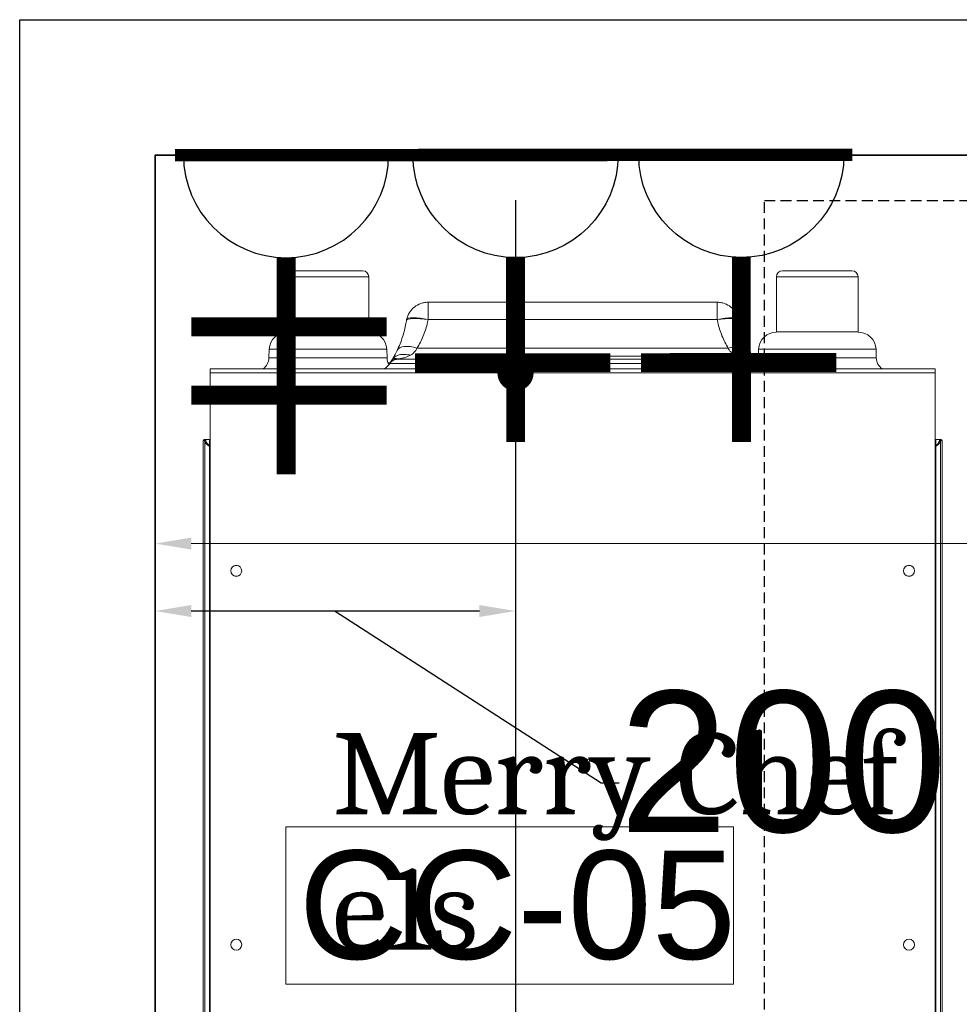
# Model space of a CAD drawing. Header units: millimetres. Extents: x 3351592 to 3400404, y -498420 to -470360.
# Tile 16 of 43: x 3353827 to 3354347, y -480595 to -480050. Entities that reach past the tile are written whole.
import ezdxf

# ---------------------------------------------------------------- set-up
doc = ezdxf.new("R2010")
doc.units = ezdxf.units.MM
doc.header["$LTSCALE"] = 3
doc.header["$MEASUREMENT"] = 0
doc.header["$PDMODE"] = 3
doc.header["$PDSIZE"] = -1
doc.linetypes.add('HIDDEN', pattern=[0.375, 0.25, -0.125])
doc.layers.get('0').update_dxf_attribs({"linetype": 'CONTINUOUS'})
doc.layers.get('Defpoints').update_dxf_attribs({"linetype": 'CONTINUOUS'})
doc.layers.add('Civil-Wall-Text', color=7, linetype='CONTINUOUS', lineweight=0)
doc.layers.add('Equip No.', color=1, linetype='CONTINUOUS', lineweight=15)
for name, color, linetype in [('ELECTRICAL', 7, 'CONTINUOUS'), ('Equip Name', 7, 'CONTINUOUS'), ('Equipment', 5, 'CONTINUOUS'), ('Partition', 1, 'CONTINUOUS')]:
    doc.layers.add(name, color=color, linetype=linetype)
doc.styles.add('Arial', font='arial.ttf')
doc.styles.add('ROMANT', font='arial.ttf')
doc.styles.get("Standard").update_dxf_attribs({"font": 'arial.ttf'})
doc.dimstyles.new('Copy of TFS-Dim', dxfattribs={"dimtxt": 100, "dimasz": 20, "dimexe": 25, "dimexo": 25, "dimgap": 5, "dimtad": 0, "dimdec": 0, "dimzin": 0, "dimdsep": 32, "dimtxsty": 'Standard', "dimcen": 0.09, "dimclrd": 251, "dimclre": 251, "dimclrt": 251, "dimadec": 0, "dimazin": 0, "dimtfac": 1, "dimtdec": 0, "dimtofl": 0, "dimtmove": 0, "dimatfit": 3, "dimldrblk": 'DOT', "dimfxl": 0, "dimtolj": 1, "dimtzin": 0, "dimlwd": -1, "dimlwe": -1, "dimarcsym": 0})
doc.dimstyles.new('TFS-Dim', dxfattribs={"dimtxt": 78, "dimasz": 20, "dimexe": 25, "dimexo": 25, "dimgap": 5, "dimtad": 0, "dimdec": 0, "dimzin": 0, "dimdsep": 46, "dimtxsty": 'Standard', "dimcen": 0.09, "dimclrd": 251, "dimclre": 251, "dimclrt": 251, "dimadec": 0, "dimazin": 0, "dimtfac": 1, "dimtdec": 0, "dimtofl": 0, "dimtmove": 0, "dimatfit": 3, "dimldrblk": 'DOT', "dimfxl": 0, "dimtolj": 1, "dimtzin": 0, "dimlwd": -1, "dimlwe": -1, "dimarcsym": 0})

# ---------------------------------------------------------------- blocks, each defined once
blk = doc.blocks.new('A$C0ff79fae')
at = {"layer": 'Equipment', "linetype": 'HIDDEN', "ltscale": 8}
blk.add_lwpolyline([(0, 0), (1365, 0), (1365, 700), (0, 700)], close=True, dxfattribs=at)
blk = doc.blocks.new('*D212')
at = {"layer": 'Civil-Wall-Text', "color": 251, "ltscale": 3}
for p, q in [((3353901.76, -480150), (3353901.76, -480365)), ((3356961.69, -480150), (3356961.69, -480365)), ((3353921.76, -480340), (3355127.15, -480340)), ((3356941.69, -480340), (3355736.3, -480340))]:
    blk.add_line(p, q, dxfattribs=at)
for points in [[(3353921.76, -480336.67), (3353921.76, -480343.33), (3353901.76, -480340)], [(3356941.69, -480336.67), (3356941.69, -480343.33), (3356961.69, -480340)]]:
    blk.add_solid(points, dxfattribs=at)
at = {"layer": 'Defpoints', "color": 0, "ltscale": 3}
for p in [(3353901.76, -480125), (3356961.69, -480125), (3353901.76, -480340)]:
    blk.add_point(p, dxfattribs=at)
at = {"layer": 'Civil-Wall-Text', "color": 251, "ltscale": 3, "insert": (3355431.72, -480340), "char_height": 78, "attachment_point": 5}
blk.add_mtext('\\A1;3060 [10\'-2"]', dxfattribs=at)
blk = doc.blocks.new('_Dot')
at = {"color": 0, "linetype": 'ByBlock', "lineweight": -2}
blk.add_line((-0.5, 0), (-1, 0), dxfattribs=at)
at = {"color": 0, "linetype": 'ByBlock', "lineweight": 0, "const_width": 0.5}
blk.add_lwpolyline([(-0.25, 0, 1), (0.25, 0, 1)], format="xyb", close=True, dxfattribs=at)
blk = doc.blocks.new('A$Cd20a6362')
at = {"layer": 'Equipment', "lineweight": 0, "ltscale": 25}
for p, q in [((-386.96, 422.52), (-386.96, -106.47)), ((14.45, -106.47), (14.45, 422.52)), ((-390.84, 381.26), (-390.84, -69.03)), ((-389.94, -68.65), (-389.94, 381.29)), ((-387.39, -66), (-387.39, 381.36)), ((14.87, 381.36), (14.87, -66)), ((17.43, -68.65), (17.43, 381.29)), ((18.32, -69.03), (18.32, 381.26)), ((-389.94, -68.68), (-389.94, -68.65)), ((-387.32, -69.7), (-389.64, -69.62)), ((-386.96, -66), (-387.39, -66)), ((-387.32, -69.7), (-387.32, -66.25)), ((14.87, -66), (14.45, -66)), ((14.8, -66.25), (14.8, -69.7)), ((14.8, -69.7), (17.13, -69.62)), ((17.43, -68.65), (17.43, -68.68)), ((-386.96, -108.83), (-386.96, -106.47)), ((-386.96, -106.47), (14.45, -106.47)), ((-386.74, -108.84), (14.22, -108.84)), ((14.45, -106.47), (14.45, -108.83)), ((-288.41, -112), (-287.4, -112)), ((-287.55, -111.78), (-287.45, -111.92)), ((-287.45, -111.92), (-286.38, -113.6)), ((-186.26, -111.72), (-244.32, -111.72)), ((-244.32, -114.03), (-186.26, -114.03)), ((-186.26, -111.72), (-128.2, -111.72)), ((-128.2, -114.03), (-186.26, -114.03)), ((-186.26, -115.72), (-186.26, -114.03)), ((-86.14, -113.6), (-84.61, -111.34)), ((-85.06, -111.92), (-86.14, -113.6)), ((-85.18, -111.72), (-84.93, -111.72)), ((-85.18, -112), (-85.16, -112)), ((-85.05, -112), (-84.11, -112)), ((-84.93, -111.72), (-83.19, -109.7)), ((-354.39, -114.78), (-354.23, -119.57)), ((-354.39, -114.78), (-289.04, -114.78)), ((-289.21, -119.57), (-354.23, -119.57)), ((-289.21, -119.57), (-289.04, -114.78)), ((-250.71, -115.72), (-186.26, -115.72)), ((-121.8, -115.72), (-186.26, -115.72)), ((-83.47, -114.78), (-83.31, -119.57)), ((-18.12, -114.78), (-83.47, -114.78)), ((-83.31, -119.57), (-18.29, -119.57)), ((-18.29, -119.57), (-18.12, -114.78)), ((-100.07, -120.12), (-272.44, -120.12)), ((-344.3, -129.16), (-299.14, -129.16)), ((-344.29, -129.16), (-344.29, -159.64)), ((-299.14, -159.64), (-299.14, -129.16)), ((-28.22, -129.16), (-73.38, -129.16)), ((-73.37, -129.16), (-73.37, -159.64)), ((-28.22, -159.64), (-28.22, -129.16)), ((-278.16, -136.01), (-278.28, -135.37)), ((-266.24, -136.01), (-106.27, -136.01)), ((-266.24, -136.01), (-266.24, -136.01)), ((-106.27, -136.01), (-106.27, -136.01)), ((-94.35, -136.01), (-94.24, -135.37)), ((-106.27, -145.64), (-266.24, -145.64)), ((-344.29, -159.64), (-299.14, -159.64)), ((-302.53, -163.02), (-340.91, -163.02)), ((-73.37, -159.64), (-28.22, -159.64)), ((-31.61, -163.02), (-69.99, -163.02))]:
    blk.add_line(p, q, dxfattribs=at)
for points in [[(-390.84, -69.03), (-390.77, -69.04), (-390.18, -69.06)], [(-389.64, -69.62), (-390.22, -69.6), (-390.29, -69.6)], [(-386.96, -66.11), (-386.97, -66.14), (-386.99, -66.16), (-387.02, -66.19), (-387.07, -66.21), (-387.12, -66.22), (-387.18, -66.24), (-387.25, -66.24), (-387.32, -66.25)], [(14.45, -66.11), (14.46, -66.14), (14.48, -66.16), (14.51, -66.19), (14.55, -66.21), (14.61, -66.22), (14.67, -66.24), (14.73, -66.24), (14.8, -66.25)], [(17.78, -69.6), (17.71, -69.6), (17.13, -69.62)], [(17.67, -69.06), (18.25, -69.04), (18.32, -69.03)], [(-84.93, -111.72), (-84.93, -111.72)], [(-272.44, -120.12), (-274.32, -120.69), (-276.15, -121.06), (-277.87, -121.22), (-279.44, -121.17), (-280.82, -120.92), (-281.96, -120.46), (-282.84, -119.81), (-283.42, -118.99)], [(-100.07, -120.12), (-98.19, -120.69), (-96.37, -121.06), (-94.64, -121.22), (-93.07, -121.17), (-91.69, -120.92), (-90.55, -120.46), (-89.68, -119.81), (-89.09, -118.99)], [(-266.24, -136.01), (-268.54, -136.31), (-270.76, -136.51), (-272.81, -136.6), (-274.62, -136.57), (-276.12, -136.42), (-277.25, -136.17), (-277.98, -135.81), (-278.28, -135.37)], [(-266.24, -136.01), (-268.51, -136.42), (-270.69, -136.73), (-272.71, -136.92), (-274.49, -136.99), (-275.98, -136.92), (-277.11, -136.73), (-277.85, -136.42), (-278.16, -136.01)], [(-106.27, -136.01), (-103.97, -136.31), (-101.76, -136.51), (-99.71, -136.6), (-97.9, -136.57), (-96.4, -136.42), (-95.26, -136.17), (-94.53, -135.81), (-94.24, -135.37)], [(-106.27, -136.01), (-104.01, -136.42), (-101.83, -136.73), (-99.81, -136.92), (-98.02, -136.99), (-96.54, -136.92), (-95.41, -136.73), (-94.67, -136.42), (-94.35, -136.01)]]:
    blk.add_lwpolyline(points, dxfattribs=at)
for centre, radius in [((-372.52, 210), 3.05), ((-372.52, 210), 3.04), ((0, 210), 3.05), ((0, 210), 3.04), ((-372.52, 3.05), 3.05), ((-372.52, 3.05), 3.04), ((0, 3.05), 3.05), ((0, 3.05), 3.04)]:
    blk.add_circle(centre, radius, dxfattribs=at)
for centre, radius, start, end in [((-390.28, -69.03), 0.564, 181.0544, 268), ((-387.3, -69.36), 0.339, 268, 0), ((14.79, -69.36), 0.339, 180, 272), ((17.76, -69.03), 0.564, 272, 358.5155), ((-386.74, -106.47), 2.37, 264.535, 270), ((-361.95, -115.05), 7.56, 2, 55.1745), ((-10.56, -115.05), 7.56, 124.8255, 178), ((14.22, -106.47), 2.37, 270, 275.465), ((-281.48, -115.05), 7.56, 148.5186, 178), ((-91.03, -115.05), 7.56, 2, 31.3662), ((-344.3, -119.22), 9.93, 182, 270), ((-299.14, -119.22), 9.93, 270, 358), ((-73.38, -119.22), 9.93, 182, 270), ((-28.22, -119.22), 9.93, 270, 358), ((-340.91, -159.64), 3.39, 180, 270), ((-302.53, -159.64), 3.39, 270, 0), ((-69.99, -159.64), 3.39, 180, 270), ((-31.61, -159.64), 3.39, 270, 0)]:
    blk.add_arc(centre, radius, start, end, dxfattribs=at)
for points, knots in [([(-390.18, -69.06), (-390.12, -69.01), (-390.04, -68.95), (-389.95, -68.71), (-389.94, -68.68), (-389.94, -68.68)], [0, 0, 0, 0, 0.863869, 0.997022, 1, 1, 1, 1]), ([(-390.18, -69.06), (-390.18, -69.13), (-390.16, -69.27), (-390.03, -69.46), (-389.86, -69.59), (-389.71, -69.61), (-389.64, -69.62)], [0, 0, 0, 0, 0.249947, 0.49995, 0.749985, 1, 1, 1, 1]), ([(-389.94, -68.65), (-389.93, -68.55), (-389.87, -68.25), (-389.38, -67.57), (-388.57, -66.76), (-387.89, -66.23), (-387.46, -66.03), (-387.39, -66)], [0, 0, 0, 0, 0.155424, 0.468613, 0.723218, 0.950212, 1, 1, 1, 1]), ([(-389.94, -68.68), (-389.93, -68.73), (-389.91, -68.85), (-389.81, -69), (-389.66, -69.12), (-389.52, -69.17), (-389.43, -69.18), (-389.4, -69.18), (-389.4, -69.18)], [0, 0, 0, 0, 0.226593, 0.453154, 0.68002, 0.907218, 0.982482, 1, 1, 1, 1]), ([(-389.4, -69.18), (-389.41, -69.22), (-389.49, -69.5), (-389.57, -69.57), (-389.64, -69.62)], [0, 0, 0, 0, 0.151272, 1, 1, 1, 1]), ([(-387.32, -66.25), (-387.36, -66.28), (-387.71, -66.5), (-388.26, -67.08), (-388.93, -67.97), (-389.35, -68.72), (-389.39, -69.07), (-389.4, -69.18)], [0, 0, 0, 0, 0.035409, 0.258462, 0.516464, 0.835082, 1, 1, 1, 1]), ([(-387.32, -66.25), (-387.34, -66.18), (-387.36, -66.09), (-387.38, -66.01), (-387.39, -66)], [0, 0, 0, 0, 0.855218, 1, 1, 1, 1]), ([(14.87, -66), (14.85, -66.07), (14.83, -66.15), (14.8, -66.23), (14.8, -66.25)], [0, 0, 0, 0, 0.795819, 1, 1, 1, 1]), ([(16.88, -69.18), (16.86, -69.04), (16.81, -68.68), (16.4, -67.96), (15.79, -67.15), (15.3, -66.58), (14.88, -66.3), (14.8, -66.25)], [0, 0, 0, 0, 0.192627, 0.510433, 0.685429, 0.93969, 1, 1, 1, 1]), ([(14.87, -66), (14.99, -66.05), (15.49, -66.29), (16.11, -66.82), (16.85, -67.57), (17.34, -68.2), (17.4, -68.53), (17.43, -68.65)], [0, 0, 0, 0, 0.075826, 0.332464, 0.504971, 0.817191, 1, 1, 1, 1]), ([(17.43, -68.68), (17.42, -68.73), (17.4, -68.85), (17.29, -69), (17.14, -69.12), (17, -69.17), (16.91, -69.18), (16.89, -69.18), (16.88, -69.18)], [0, 0, 0, 0, 0.226593, 0.453154, 0.68002, 0.907218, 0.982482, 1, 1, 1, 1]), ([(17.13, -69.62), (17.06, -69.57), (16.98, -69.5), (16.9, -69.22), (16.88, -69.18)], [0, 0, 0, 0, 0.8487, 1, 1, 1, 1]), ([(17.67, -69.06), (17.66, -69.13), (17.64, -69.27), (17.52, -69.46), (17.34, -69.59), (17.2, -69.61), (17.13, -69.62)], [0, 0, 0, 0, 0.249945, 0.49995, 0.749993, 1, 1, 1, 1]), ([(17.43, -68.68), (17.43, -68.68), (17.44, -68.71), (17.52, -68.95), (17.6, -69.01), (17.67, -69.06)], [0, 0, 0, 0, 0.002978, 0.136126, 1, 1, 1, 1]), ([(-290.51, -108.84), (-290.45, -108.86), (-289.73, -109.16), (-288.69, -110.15), (-287.76, -111.23), (-287.29, -111.77)], [0, 0, 0, 0, 0.043734, 0.522959, 1, 1, 1, 1]), ([(-244.32, -111.72), (-244.32, -110.98), (-244.32, -109.79), (-244.32, -109.1), (-244.32, -108.84)], [0, 0, 0, 0, 0.618532, 1, 1, 1, 1]), ([(-186.26, -111.72), (-186.26, -110.98), (-186.26, -109.79), (-186.26, -109.1), (-186.26, -108.84)], [0, 0, 0, 0, 0.618532, 1, 1, 1, 1]), ([(-128.2, -111.72), (-128.2, -110.98), (-128.2, -109.79), (-128.2, -109.1), (-128.2, -108.84)], [0, 0, 0, 0, 0.618532, 1, 1, 1, 1]), ([(-85.22, -111.77), (-84.76, -111.23), (-83.83, -110.15), (-82.76, -109.15), (-82.03, -108.85), (-81.95, -108.81)], [0, 0, 0, 0, 0.470126, 0.942338, 1, 1, 1, 1]), ([(-287.33, -111.72), (-287.33, -111.72), (-287.69, -111.72), (-287.64, -111.72), (-287.59, -111.72)], [0, 0, 0, 0, 0.002347, 1, 1, 1, 1]), ([(-287.59, -111.72), (-287.32, -112.06), (-286.77, -112.73), (-285.67, -113.46), (-284.45, -113.94), (-283.58, -114), (-283.15, -114.03)], [0, 0, 0, 0, 0.25, 0.500002, 0.750001, 1, 1, 1, 1]), ([(-287.45, -111.92), (-287.18, -112.26), (-286.64, -112.95), (-285.53, -113.68), (-284.3, -114.16), (-283.41, -114.21), (-282.97, -114.24)], [0, 0, 0, 0, 0.250001, 0.500001, 0.750002, 1, 1, 1, 1]), ([(-244.32, -111.72), (-245.22, -111.72), (-248.06, -111.72), (-253.36, -111.72), (-260.25, -111.72), (-266.5, -111.72), (-271.49, -111.72), (-275.45, -111.72), (-279.18, -111.72), (-282.22, -111.72), (-284.44, -111.72), (-285.92, -111.72), (-286.88, -111.72), (-287.18, -111.72), (-287.33, -111.72)], [0, 0, 0, 0, 0.043531, 0.136787, 0.255591, 0.376765, 0.446768, 0.518128, 0.601713, 0.688787, 0.768243, 0.849387, 0.924854, 1, 1, 1, 1]), ([(-286.38, -113.6), (-285.9, -114.39), (-284.93, -116), (-283.93, -117.98), (-283.42, -118.99)], [0, 0, 0, 0, 0.494237, 1, 1, 1, 1]), ([(-286.38, -113.6), (-286.37, -113.6), (-286.29, -113.74), (-286.08, -113.99), (-285.58, -114.37), (-284.53, -114.74), (-283.59, -114.44), (-282.97, -114.24)], [0, 0, 0, 0, 0.001807, 0.129977, 0.257609, 0.509837, 1, 1, 1, 1]), ([(-286.38, -113.6), (-285.86, -114.24), (-284.83, -115.53), (-282.3, -116.59), (-279.3, -116.94), (-277.1, -116.49), (-276, -116.26)], [0, 0, 0, 0, 0.249977, 0.499985, 0.749992, 1, 1, 1, 1]), ([(-283.15, -114.03), (-283.14, -114.03), (-283.14, -114.03), (-282.51, -114.03), (-281.66, -114.03), (-280.33, -114.03), (-278.46, -114.03), (-275.88, -114.03), (-272.78, -114.03), (-269.37, -114.03), (-265.01, -114.03), (-259.37, -114.03), (-252.11, -114.03), (-247.07, -114.03), (-244.32, -114.03)], [0, 0, 0, 0, 0.136873, 0.20619, 0.275462, 0.3423, 0.410359, 0.477359, 0.547039, 0.604506, 0.663224, 0.76681, 0.873023, 1, 1, 1, 1]), ([(-276, -116.26), (-277.09, -115.74), (-278.24, -115.2), (-279.6, -114.86), (-280.23, -114.71), (-281.43, -114.46), (-282.39, -114.32), (-282.97, -114.24)], [0, 0, 0, 0, 0.47397, 0.505448, 0.558405, 0.730763, 1, 1, 1, 1]), ([(-257.51, -113.98), (-257.36, -114.06), (-257.05, -114.22), (-256.39, -114.58), (-255.93, -114.87), (-255.62, -115.07)], [0, 0, 0, 0, 0.237362, 0.481664, 1, 1, 1, 1]), ([(-244.32, -111.72), (-244.32, -112.06), (-244.32, -112.73), (-244.32, -113.46), (-244.32, -113.94), (-244.32, -114), (-244.32, -114.03)], [0, 0, 0, 0, 0.249993, 0.499996, 0.749995, 1, 1, 1, 1]), ([(-186.26, -111.72), (-186.26, -112.06), (-186.26, -112.73), (-186.26, -113.46), (-186.26, -113.94), (-186.26, -114), (-186.26, -114.03)], [0, 0, 0, 0, 0.249993, 0.499996, 0.749995, 1, 1, 1, 1]), ([(-128.2, -111.72), (-125.36, -111.72), (-120.05, -111.72), (-112.27, -111.72), (-106.01, -111.72), (-101.03, -111.72), (-97.06, -111.72), (-93.34, -111.72), (-90.3, -111.72), (-88.07, -111.72), (-86.59, -111.72), (-85.63, -111.72), (-85.33, -111.72), (-85.18, -111.72)], [0, 0, 0, 0, 0.136721, 0.255484, 0.376617, 0.446596, 0.517931, 0.601488, 0.688532, 0.76796, 0.849077, 0.924518, 1, 1, 1, 1]), ([(-128.2, -111.72), (-128.2, -112.06), (-128.2, -112.73), (-128.2, -113.46), (-128.2, -113.94), (-128.2, -114), (-128.2, -114.03)], [0, 0, 0, 0, 0.249993, 0.499996, 0.749995, 1, 1, 1, 1]), ([(-89.37, -114.03), (-89.37, -114.03), (-89.38, -114.03), (-90, -114.03), (-90.86, -114.03), (-92.18, -114.03), (-94.06, -114.03), (-96.63, -114.03), (-99.74, -114.03), (-103.15, -114.03), (-107.5, -114.03), (-113.15, -114.03), (-120.4, -114.03), (-125.45, -114.03), (-128.2, -114.03)], [0, 0, 0, 0, 0.136873, 0.20619, 0.275462, 0.3423, 0.410359, 0.477359, 0.547039, 0.604506, 0.663224, 0.76681, 0.873023, 1, 1, 1, 1]), ([(-116.89, -115.07), (-116.58, -114.87), (-116.13, -114.58), (-115.46, -114.22), (-115.16, -114.06), (-115, -113.98)], [0, 0, 0, 0, 0.518356, 0.762655, 1, 1, 1, 1]), ([(-86.14, -113.6), (-86.66, -114.24), (-87.68, -115.53), (-90.21, -116.59), (-93.21, -116.94), (-95.41, -116.49), (-96.51, -116.26)], [0, 0, 0, 0, 0.249977, 0.499985, 0.749992, 1, 1, 1, 1]), ([(-96.51, -116.26), (-95.98, -115.97), (-94.84, -115.36), (-92.91, -114.83), (-91.04, -114.45), (-90, -114.3), (-89.54, -114.24)], [0, 0, 0, 0, 0.240056, 0.514006, 0.785547, 1, 1, 1, 1]), ([(-85.06, -111.92), (-85.34, -112.26), (-85.88, -112.95), (-86.98, -113.68), (-88.22, -114.16), (-89.1, -114.21), (-89.54, -114.24)], [0, 0, 0, 0, 0.250001, 0.500001, 0.750002, 1, 1, 1, 1]), ([(-86.14, -113.6), (-86.14, -113.6), (-86.23, -113.74), (-86.43, -113.99), (-86.94, -114.37), (-87.99, -114.74), (-88.92, -114.44), (-89.54, -114.24)], [0, 0, 0, 0, 0.001807, 0.130239, 0.258132, 0.510866, 1, 1, 1, 1]), ([(-84.93, -111.72), (-85.2, -112.06), (-85.75, -112.73), (-86.84, -113.46), (-88.06, -113.94), (-88.93, -114), (-89.37, -114.03)], [0, 0, 0, 0, 0.25, 0.500002, 0.750001, 1, 1, 1, 1]), ([(-86.14, -113.6), (-86.62, -114.39), (-87.59, -116), (-88.59, -117.98), (-89.09, -118.99)], [0, 0, 0, 0, 0.494237, 1, 1, 1, 1]), ([(-283.42, -118.99), (-282.88, -120.17), (-281.79, -122.54), (-280.44, -126.28), (-279.34, -130.06), (-278.67, -133.06), (-278.36, -134.87), (-278.28, -135.37)], [0, 0, 0, 0, 0.24331, 0.488777, 0.701854, 0.917006, 1, 1, 1, 1]), ([(-272.44, -120.12), (-272.44, -120.12), (-272.68, -119.5), (-273.34, -118.62), (-274.58, -117.25), (-275.53, -116.58), (-276, -116.26)], [0, 0, 0, 0, 0.000012, 0.330335, 0.671678, 1, 1, 1, 1]), ([(-255.56, -115.07), (-255.54, -115.09), (-255.45, -115.22), (-254.75, -115.38), (-253.79, -115.54), (-252.88, -115.64), (-251.84, -115.71), (-251.1, -115.71), (-250.71, -115.72)], [0, 0, 0, 0, 0.05957, 0.351189, 0.503244, 0.660583, 0.825361, 1, 1, 1, 1]), ([(-116.95, -115.07), (-116.97, -115.09), (-117.07, -115.22), (-117.77, -115.38), (-118.73, -115.54), (-119.63, -115.64), (-120.67, -115.71), (-121.42, -115.71), (-121.8, -115.72)], [0, 0, 0, 0, 0.05957, 0.351189, 0.503244, 0.660583, 0.825361, 1, 1, 1, 1]), ([(-100.07, -120.12), (-100.07, -120.12), (-99.84, -119.5), (-99.17, -118.62), (-97.94, -117.25), (-96.98, -116.58), (-96.51, -116.26)], [0, 0, 0, 0, 0.000012, 0.330335, 0.671678, 1, 1, 1, 1]), ([(-89.09, -118.99), (-89.64, -120.17), (-90.73, -122.54), (-92.08, -126.28), (-93.17, -130.06), (-93.85, -133.06), (-94.15, -134.87), (-94.24, -135.37)], [0, 0, 0, 0, 0.24331, 0.488777, 0.701854, 0.917006, 1, 1, 1, 1]), ([(-266.24, -136.01), (-266.34, -135.52), (-266.72, -133.72), (-267.57, -130.69), (-268.93, -126.99), (-270.55, -123.43), (-271.81, -121.23), (-272.44, -120.12)], [0, 0, 0, 0, 0.083348, 0.307968, 0.532648, 0.766295, 1, 1, 1, 1]), ([(-106.27, -136.01), (-106.17, -135.52), (-105.79, -133.72), (-104.94, -130.69), (-103.59, -126.99), (-101.97, -123.43), (-100.71, -121.23), (-100.07, -120.12)], [0, 0, 0, 0, 0.083348, 0.307968, 0.532648, 0.766295, 1, 1, 1, 1]), ([(-266.24, -145.64), (-266.25, -145.64), (-266.26, -145.64), (-266.27, -145.64), (-266.29, -145.64), (-266.35, -145.64), (-266.6, -145.63), (-267.62, -145.59), (-269.93, -145.22), (-273.19, -143.75), (-276.2, -140.87), (-277.66, -138.05), (-278.07, -136.37), (-278.16, -136.01)], [0, 0, 0, 0, 0.001421, 0.001558, 0.002105, 0.004293, 0.013045, 0.048063, 0.188735, 0.436686, 0.684638, 0.932592, 1, 1, 1, 1]), ([(-266.24, -136.01), (-266.24, -137.15), (-266.24, -139.33), (-266.24, -141.79), (-266.24, -143.5), (-266.24, -144.83), (-266.24, -145.36), (-266.24, -145.54), (-266.24, -145.58), (-266.24, -145.62), (-266.24, -145.63), (-266.24, -145.64), (-266.24, -145.64), (-266.24, -145.64)], [0, 0, 0, 0, 0.215898, 0.410899, 0.551691, 0.692481, 0.895359, 0.899986, 0.918483, 0.958472, 0.97852, 0.99858, 1, 1, 1, 1]), ([(-106.27, -145.64), (-106.27, -145.64), (-106.26, -145.64), (-106.25, -145.64), (-106.23, -145.64), (-106.17, -145.64), (-105.91, -145.63), (-104.9, -145.59), (-102.58, -145.22), (-99.32, -143.75), (-96.32, -140.87), (-94.85, -138.05), (-94.44, -136.37), (-94.35, -136.01)], [0, 0, 0, 0, 0.001421, 0.001558, 0.002105, 0.004293, 0.013045, 0.048063, 0.188735, 0.436686, 0.684638, 0.932592, 1, 1, 1, 1]), ([(-106.27, -136.01), (-106.27, -137.15), (-106.27, -139.33), (-106.27, -141.79), (-106.27, -143.5), (-106.27, -144.83), (-106.27, -145.36), (-106.27, -145.54), (-106.27, -145.58), (-106.27, -145.62), (-106.27, -145.63), (-106.27, -145.64), (-106.27, -145.64), (-106.27, -145.64)], [0, 0, 0, 0, 0.215898, 0.410899, 0.551691, 0.692481, 0.895359, 0.899986, 0.918483, 0.958472, 0.97852, 0.99858, 1, 1, 1, 1])]:
    blk.add_open_spline(points, degree=3, knots=knots, dxfattribs=at)
blk = doc.blocks.new('A$C21C85089')
at = {"layer": 'ELECTRICAL'}
for points, const_width in [([(-41.98, 108.53), (43.38, 108.53)], 4.7), ([(0, 69.74), (0, 0)], 7.15), ([(-35.85, 30.01), (37.99, 30.01)], 7.15)]:
    blk.add_lwpolyline(points, dxfattribs=dict(at, const_width=const_width))
blk.add_arc((0, 108.53), 38.79, 180, 0, dxfattribs=at)
blk = doc.blocks.new('A$C254D60C6')
at = {"layer": 'ELECTRICAL'}
for points, const_width in [([(161.27, 142.17), (161.27, -9.59)], 8.36), ([(0, 131.27), (0, 0)], 12.72), ([(45.92, 131.27), (45.92, 0)], 12.72), ([(92.32, 67.53), (-53.35, 67.53)], 12.72)]:
    blk.add_lwpolyline(points, dxfattribs=dict(at, const_width=const_width))
blk.add_arc((161.27, 67.53), 68.95, 90, 270, dxfattribs=at)
blk = doc.blocks.new('*D231')
at = {"layer": 'Defpoints', "color": 0, "ltscale": 3}
for p in [(3353901.76, -480124.87), (3354101.28, -480124.9), (3353901.76, -480377.33)]:
    blk.add_point(p, dxfattribs=at)
at = {"layer": 'ELECTRICAL', "color": 251, "ltscale": 3}
for p, q in [((3353901.76, -480149.87), (3353901.76, -480402.33)), ((3354101.28, -480149.9), (3354101.28, -480402.33)), ((3354081.28, -480377.33), (3353921.76, -480377.33)), ((3354001.52, -480377.33), (3354148.67, -480472.4)), ((3354148.67, -480472.4), (3354158.67, -480472.4))]:
    blk.add_line(p, q, dxfattribs=at)
for points in [[(3353921.76, -480374), (3353921.76, -480380.66), (3353901.76, -480377.33)], [(3354081.28, -480374), (3354081.28, -480380.66), (3354101.28, -480377.33)]]:
    blk.add_solid(points, dxfattribs=at)
at = {"layer": 'ELECTRICAL', "color": 251, "ltscale": 3, "insert": (3354344.49, -480472.4), "char_height": 78, "attachment_point": 5}
blk.add_mtext('\\A1;200 [8"]', dxfattribs=at)

msp = doc.modelspace()

# ---------------------------------------------------------------- linework, layer by layer
at = {"layer": 'Equip No.'}
msp.add_lwpolyline([(3353974.11, -480583.88), (3354221.95, -480583.88), (3354221.95, -480496.74), (3353974.11, -480496.74)], close=True, dxfattribs=at)
at = {"layer": 'Equipment', "color": 32, "lineweight": -3}
msp.add_lwpolyline([(3353901.76, -480874.74), (3356301.69, -480875), (3356301.69, -480125.13), (3353901.76, -480124.87)], close=True, dxfattribs=at)
at = {"layer": 'Partition'}
for points in [[(3357036.69, -481710), (3357036.69, -482560), (3353826.76, -482560), (3353826.76, -480050), (3357036.69, -480050), (3357036.69, -480876.89)], [(3356961.69, -481529.39), (3356961.69, -482485), (3353901.76, -482485), (3353901.76, -480125), (3356961.69, -480125), (3356961.69, -480876.89)]]:
    msp.add_lwpolyline(points, dxfattribs=at)

# ---------------------------------------------------------------- block references
at = {"layer": 'ELECTRICAL'}
for name, p, xscale, yscale, zscale, rotation in [('A$C254D60C6', (3354029.86, -480257.78), 0.8237140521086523, 0.8237140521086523, 0.8237140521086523, 89.99999999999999), ('A$C21C85089', (3354101.37, -480283.83), -1.464380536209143, 1.464380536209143, 1.464380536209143, 0.03025453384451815), ('A$C21C85089', (3354226.37, -480283.76), -1.464380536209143, 1.464380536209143, 1.464380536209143, 0.03025453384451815)]:
    msp.add_blockref(name, p, dxfattribs=dict(at, xscale=xscale, yscale=yscale, zscale=zscale, rotation=rotation))
at = {"layer": 'Equipment', "xscale": -1, "rotation": 180}
for name, p in [('A$C0ff79fae', (3354239.08, -480150)), ('A$Cd20a6362', (3354319.18, -480352.04))]:
    msp.add_blockref(name, p, dxfattribs=at)

# ---------------------------------------------------------------- texts
at = {"layer": 'Equip Name', "insert": (3354000, -480565.34), "char_height": 45, "attachment_point": 7, "style": 'ROMANT'}
msp.add_mtext_dynamic_manual_height_columns('{\\fCambria|b0|i0|c0|p18;Merry Chef\\Pe1s}', width=676.3693, gutter_width=12.5, heights=[0], dxfattribs=at)
at = {"layer": 'Equip No.', "color": 7, "insert": (3353728.86, -480570.81, 1117.39), "char_height": 60, "attachment_point": 7, "style": 'Arial'}
msp.add_mtext_dynamic_manual_height_columns('{\\W5.41782;  }CC-05', width=739.3572, gutter_width=15, heights=[46.53], dxfattribs=at)

# ---------------------------------------------------------------- dimensions: what is measured, and where the dimension line sits
at = {"layer": 'Civil-Wall-Text', "ltscale": 3}
dim = msp.add_linear_dim(base=(3353901.76, -480340), p1=(3356961.69, -480125), p2=(3353901.76, -480125), dimstyle='TFS-Dim', dxfattribs=at)
dim.commit()
dim.dimension.update_dxf_attribs({"geometry": '*D212', "text_midpoint": (3355431.72, -480340)})
at = {"layer": 'ELECTRICAL', "color": 1, "ltscale": 3}
dim = msp.add_linear_dim(base=(3353901.76, -480377.33), p1=(3354101.28, -480124.9), p2=(3353901.76, -480124.87), dimstyle='TFS-Dim', override={"dimtmove": 1}, dxfattribs=at)
dim.commit()
dim.dimension.update_dxf_attribs({"geometry": '*D231', "text_midpoint": (3354163.67, -480472.4), "dimtype": 160})

# ---------------------------------------------------------------- leaders
msp.add_leader([(3354101.28, -480245.58), (3354101.28, -480673.29), (3354248.47, -480673.29)], dimstyle='Copy of TFS-Dim', override={"dimgap": 5, "dimtad": 0, "dimfxl": 1.25, "dimfxlon": 1, "dimarcsym": 1}, dxfattribs=at)

doc.saveas('drawing.dxf')
